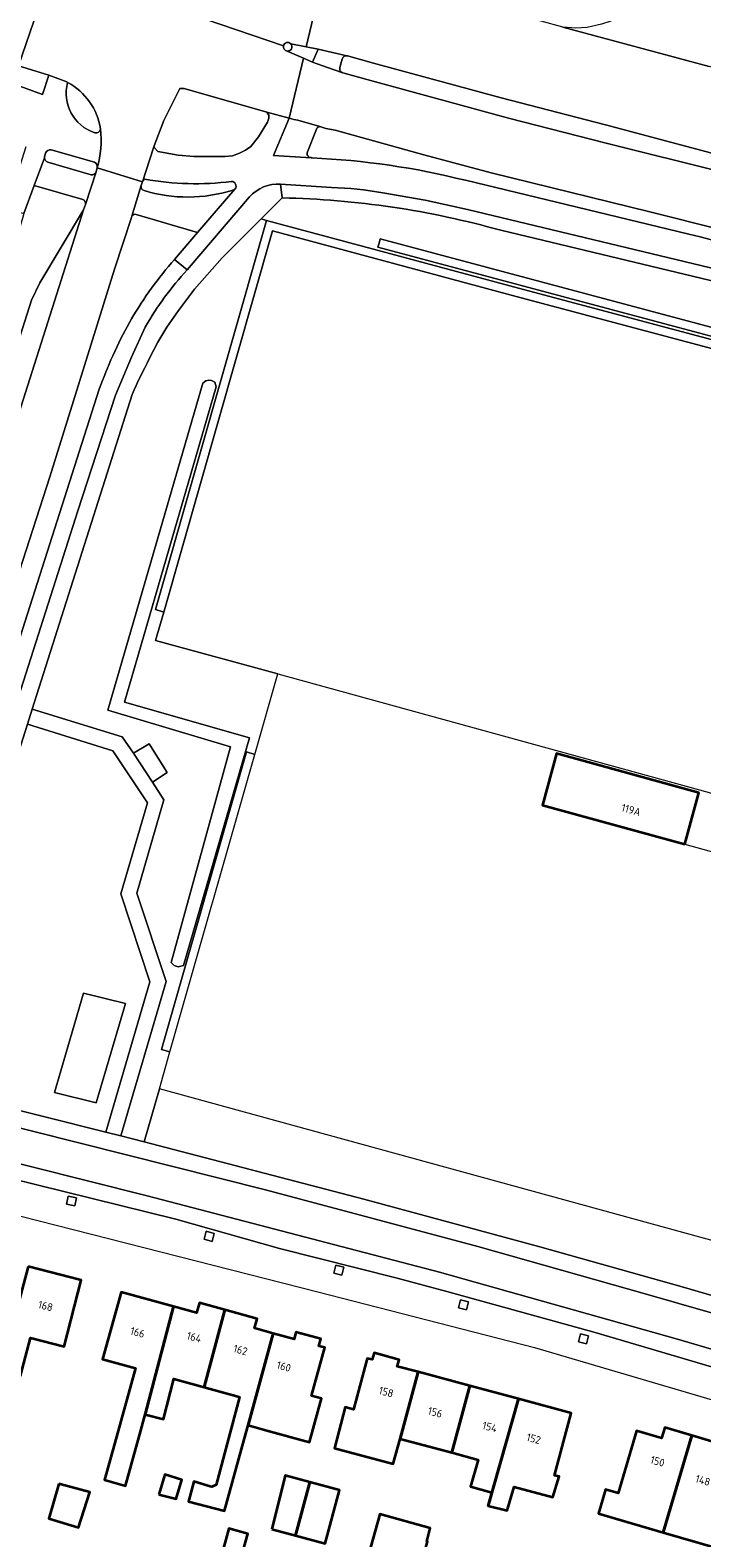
# Model space of a CAD drawing. Extents: x 151587 to 155483, y 462503 to 464608.
# Tile 137 of 236: x 153475 to 153553, y 463782 to 463957. Entities that reach past the tile are written whole.
import ezdxf
from ezdxf.enums import TextEntityAlignment as Align

# ---------------------------------------------------------------- set-up
doc = ezdxf.new("R2010")
doc.units = 0
doc.header["$LTSCALE"] = 0.5
for name, color, linetype, lineweight in [('B-RO-GR-BEPLANTING_CULTUUR_BOSPLANTSOEN-GV', 251, 'CONTINUOUS', 18), ('B-RO-GR-BEPLANTING_CULTUUR_HEESTERS-GV', 251, 'CONTINUOUS', 18), ('B-RO-GR-GROENVOORZIENING-GV', 251, 'CONTINUOUS', 18), ('B-RO-GR-HAAG-GV', 251, 'CONTINUOUS', 13), ('B-RO-IE-TERREINAFSCHEIDING_KUNSTMATIG_HEKWERK-G', 251, 'IE-TERREINAFSCHEIDING-KUNSTMATIG', 18), ('B-RO-OG-BEBOUWING-GV', 6, 'CONTINUOUS', 35), ('B-RO-OG-BEBOUWING-T18', 1, 'CONTINUOUS', 18), ('B-RO-OG-TERREIN_CULTUURSCHEIDING-GV', 251, 'CONTINUOUS', 18), ('B-RO-OG-WATER_GREPPEL-GV', 251, 'CONTINUOUS', 18), ('B-RO-VH-VERHARDING_ASFALT-GV', 251, 'CONTINUOUS', 18), ('B-RO-VH-VERHARDING_BETONSTRAATSTEEN-GV', 251, 'CONTINUOUS', 18), ('B-RO-VH-VERHARDING_HALFVERHARDING_GRIND-GV', 251, 'CONTINUOUS', 18), ('B-RO-VH-VERHARDING_STRAATBAKSTEEN-GV', 251, 'CONTINUOUS', 18), ('B-RO-VH-VERHARDING_TEGEL-GV', 251, 'CONTINUOUS', 18)]:
    doc.layers.add(name, color=color, linetype=linetype, lineweight=lineweight)
doc.styles.add('NLCS-ISO-M200-T18', font='NLCS-ISO.ttf', dxfattribs={"height": 0.36})
doc.linetypes.add('IE-TERREINAFSCHEIDING-KUNSTMATIG', pattern='A,4,[82,NLCS.SHX,S=0.75,R=90,X=0,Y=0],4,-2', length=10)

msp = doc.modelspace()

# ---------------------------------------------------------------- linework, layer by layer
at = {"layer": 'B-RO-GR-BEPLANTING_CULTUUR_BOSPLANTSOEN-GV', "flags": 128}
msp.add_lwpolyline([(153552.777, 463868.928), (153561.008, 463866.667), (153562.921, 463873.179), (153575.589, 463869.711), (153584.256, 463867.4), (153586.986, 463866.672), (153594.075, 463887.336), (153600.889, 463907.2), (153575.787, 463914.328), (153531.507, 463926.108), (153503.241, 463933.699), (153490.609, 463889.541), (153489.667, 463886.248), (153503.854, 463882.368)], close=True, dxfattribs=at)
at = {"layer": 'B-RO-GR-BEPLANTING_CULTUUR_HEESTERS-GV', "flags": 128}
msp.add_lwpolyline([(153560.038, 463808.658), (153573.38, 463855.632), (153571.971, 463856.032), (153564.623, 463833.671), (153558.708, 463815.473), (153490.103, 463834.306), (153488.346, 463828.139), (153513.826, 463821.512), (153534.226, 463815.981), (153550.76, 463811.348)], close=True, dxfattribs=at)
at = {"layer": 'B-RO-GR-GROENVOORZIENING-GV', "flags": 128}
for points in [[(153555.148, 463933.876), (153547.004, 463935.92), (153528.61, 463940.42), (153520.779, 463942.505), (153510.507, 463945.371), (153509.429, 463945.581), (153508.712, 463945.788), (153508.678, 463945.786), (153508.644, 463945.781), (153508.611, 463945.773), (153508.578, 463945.762), (153508.547, 463945.749), (153508.517, 463945.733), (153508.489, 463945.714), (153508.462, 463945.692), (153508.437, 463945.669), (153508.415, 463945.643), (153508.395, 463945.616), (153508.377, 463945.586), (153508.362, 463945.556), (153508.35, 463945.524), (153508.341, 463945.491), (153507.284, 463942.863)], [(153507.718, 463942.206), (153507.716, 463942.169), (153507.826, 463942.162)], [(153525.606, 463939.567), (153551.519, 463933.324)]]:
    msp.add_lwpolyline(points, dxfattribs=at)
at = {"layer": 'B-RO-GR-GROENVOORZIENING-GV'}
for points in [[(153507.284, 463942.863, 0.5544183), (153507.718, 463942.206)], [(153507.826, 463942.162, -0.0502223), (153525.606, 463939.567)], [(153551.519, 463933.324, 0.0087649), (153572.648, 463928.515)]]:
    msp.add_lwpolyline(points, format="xyb", dxfattribs=at)
at = {"layer": 'B-RO-GR-GROENVOORZIENING-GV', "flags": 128}
for points in [[(153502.55, 463934.92), (153489.648, 463889.816), (153490.609, 463889.541), (153503.241, 463933.699), (153531.507, 463926.108), (153575.787, 463914.328), (153600.889, 463907.2), (153601.16, 463908.162), (153594.751, 463909.97), (153576.052, 463915.292), (153531.765, 463927.074), (153515.374, 463931.476)], [(153491.324, 463838.573), (153501.186, 463873.042), (153500.218, 463873.333), (153490.358, 463838.849)], [(153479.54, 463821.86), (153479.347, 463820.919), (153480.287, 463820.726), (153480.48, 463821.666)], [(153496.47, 463817.527), (153495.543, 463817.777), (153495.294, 463816.85), (153496.22, 463816.601)], [(153511.495, 463813.637), (153510.561, 463813.86), (153510.339, 463812.926), (153511.272, 463812.704)], [(153525.972, 463809.611), (153525.043, 463809.854), (153524.8, 463808.925), (153525.728, 463808.682)], [(153539.887, 463805.659), (153538.96, 463805.909), (153538.711, 463804.982), (153539.637, 463804.733)]]:
    msp.add_lwpolyline(points, close=True, dxfattribs=at)
at = {"layer": 'B-RO-GR-HAAG-GV', "flags": 128}
for points in [[(153555.148, 463933.876), (153547.004, 463935.92), (153528.61, 463940.42), (153520.779, 463942.505), (153510.507, 463945.371), (153509.429, 463945.581), (153508.712, 463945.788), (153508.678, 463945.786), (153508.644, 463945.781), (153508.611, 463945.773), (153508.578, 463945.762), (153508.547, 463945.749), (153508.517, 463945.733), (153508.489, 463945.714), (153508.462, 463945.692), (153508.437, 463945.669), (153508.415, 463945.643), (153508.395, 463945.616), (153508.377, 463945.586), (153508.362, 463945.556), (153508.35, 463945.524), (153508.341, 463945.491), (153507.284, 463942.863)], [(153507.718, 463942.206), (153507.716, 463942.169)], [(153507.716, 463942.169), (153507.826, 463942.162)], [(153525.606, 463939.567), (153551.519, 463933.324)]]:
    msp.add_lwpolyline(points, dxfattribs=at)
at = {"layer": 'B-RO-GR-HAAG-GV'}
for points in [[(153507.284, 463942.863, 0.5544183), (153507.718, 463942.206)], [(153507.826, 463942.162, -0.0502223), (153525.606, 463939.567)], [(153551.519, 463933.324, 0.0087649), (153572.648, 463928.515)]]:
    msp.add_lwpolyline(points, format="xyb", dxfattribs=at)
at = {"layer": 'B-RO-GR-HAAG-GV', "flags": 128}
for points in [[(153490.609, 463889.541), (153503.241, 463933.699), (153531.507, 463926.108), (153575.787, 463914.328), (153600.889, 463907.2), (153601.16, 463908.162), (153594.751, 463909.97), (153576.052, 463915.292), (153531.765, 463927.074), (153515.374, 463931.476), (153502.55, 463934.92), (153489.648, 463889.816)], [(153501.186, 463873.042), (153500.218, 463873.333), (153490.358, 463838.849), (153491.324, 463838.573)]]:
    msp.add_lwpolyline(points, close=True, dxfattribs=at)
at = {"layer": 'B-RO-IE-TERREINAFSCHEIDING_KUNSTMATIG_HEKWERK-G', "flags": 128}
msp.add_lwpolyline([(153551.048, 463862.625), (153559.125, 463860.411)], dxfattribs=at)
at = {"layer": 'B-RO-OG-BEBOUWING-GV', "flags": 128}
for points in [[(153551.048, 463862.625), (153552.688, 463868.604), (153536.184, 463873.129), (153534.544, 463867.149)], [(153474.881, 463813.717), (153471.674, 463801.552), (153473.983, 463801.046), (153475.16, 463805.443), (153479.07, 463804.44), (153481.045, 463812.135)], [(153488.467, 463796.557), (153491.744, 463809.058), (153485.666, 463810.741), (153483.514, 463802.97), (153487.318, 463801.916), (153485.118, 463793.974), (153483.73, 463788.964), (153486.19, 463788.282), (153487.579, 463793.292), (153487.848, 463794.262)], [(153495.286, 463799.71), (153497.718, 463808.669), (153494.748, 463809.491), (153494.423, 463808.316), (153491.744, 463809.058), (153488.467, 463796.557), (153490.579, 463796.021), (153491.774, 463800.683)], [(153497.718, 463808.669), (153495.286, 463799.71), (153499.371, 463798.579), (153499.396, 463798.572), (153496.699, 463788.413), (153496.175, 463788.155), (153495.986, 463788.212), (153494.094, 463788.779), (153493.499, 463786.455), (153497.672, 463785.405), (153499.939, 463793.661), (153500.393, 463795.315), (153503.314, 463805.951), (153501.141, 463806.553), (153501.442, 463807.638)], [(153503.314, 463805.951), (153500.393, 463795.315), (153502.58, 463794.71), (153507.505, 463793.346), (153508.903, 463798.396), (153507.747, 463798.716), (153509.292, 463804.296), (153508.617, 463804.483), (153508.844, 463805.302), (153505.953, 463806.102), (153505.726, 463805.283)], [(153518.027, 463793.738), (153520.112, 463801.48), (153517.697, 463802.127), (153517.904, 463802.9), (153515.007, 463803.676), (153514.799, 463802.904), (153514.227, 463803.057), (153512.641, 463797.136), (153511.675, 463797.395), (153510.407, 463792.662), (153517.244, 463790.83)], [(153520.112, 463801.48), (153518.027, 463793.738), (153524.012, 463792.134), (153526.124, 463799.869)], [(153531.761, 463798.358), (153526.124, 463799.869), (153524.012, 463792.134), (153527.071, 463791.314), (153526.199, 463788.195), (153528.658, 463787.519), (153528.254, 463785.978)], [(153531.761, 463798.358), (153528.254, 463785.978), (153530.441, 463785.438), (153531.253, 463788.167), (153535.739, 463786.977), (153536.469, 463789.383), (153535.926, 463789.496), (153537.862, 463796.723)], [(153548.556, 463782.876), (153551.876, 463794.119), (153548.725, 463795.049), (153548.358, 463793.807), (153545.467, 463794.66), (153543.338, 463787.448), (153541.843, 463787.875), (153541.032, 463785.064)], [(153551.876, 463794.119), (153548.556, 463782.876), (153556.842, 463780.467), (153558.438, 463785.98), (153556.654, 463786.494), (153556.607, 463786.508), (153557.952, 463791.065), (153555.011, 463791.933), (153555.354, 463793.092)], [(153490.062, 463787.285), (153492.062, 463786.771), (153492.711, 463788.987), (153490.738, 463789.609)], [(153503.162, 463783.279), (153505.891, 463782.544), (153507.559, 463788.699), (153504.701, 463789.465)], [(153478.452, 463788.507), (153477.28, 463784.484), (153480.737, 463783.472), (153482.041, 463787.533)], [(153507.559, 463788.699), (153505.891, 463782.544), (153509.342, 463781.614), (153511.014, 463787.772)], [(153520.28, 463778.415), (153521.202, 463781.826), (153521.134, 463781.845), (153521.535, 463783.394), (153515.676, 463785.006), (153514.343, 463780.158), (153520.214, 463778.544), (153520.249, 463778.423)], [(153498.691, 463776.796), (153500.382, 463782.73), (153498.18, 463783.337), (153495.281, 463772.747), (153491.641, 463773.78), (153489.309, 463765.594), (153492.722, 463764.622), (153492.935, 463765.367), (153495.247, 463764.708)]]:
    msp.add_lwpolyline(points, close=True, dxfattribs=at)
at = {"layer": 'B-RO-OG-TERREIN_CULTUURSCHEIDING-GV', "flags": 128}
for points in [[(153481.219, 463937.36), (153475.599, 463938.984), (153474.401, 463935.732), (153474.25, 463935.309), (153470.752, 463923.598), (153470.691, 463923.612), (153470.208, 463922.025), (153466.108, 463909.424), (153459.834, 463889.857), (153447.675, 463851.299)], [(153481.308, 463936.126), (153481.539, 463936.772)], [(153504.339, 463937.531), (153501.903, 463935.094), (153502.55, 463934.92), (153515.374, 463931.476), (153531.765, 463927.074), (153576.052, 463915.292)], [(153448.21, 463850.813), (153453.912, 463851.521), (153454.126, 463851.548), (153456.102, 463857.526), (153454.439, 463859.819), (153451.563, 463860.752), (153453.328, 463866.278), (153456.152, 463865.376), (153457.756, 463870.583), (153463.581, 463888.692), (153468.809, 463905.344), (153472.071, 463915.593), (153475.275, 463925.659), (153476.234, 463927.704), (153481.308, 463936.126)], [(153486.914, 463935.422), (153486.866, 463935.265), (153484.92, 463929.254), (153477.406, 463905.214), (153471.104, 463885.797), (153460.469, 463852.582), (153458.276, 463845.377), (153457.539, 463842.953), (153456.532, 463839.646)], [(153475.347, 463878.301), (153485.804, 463875.085), (153487.108, 463873.169), (153488.935, 463874.277), (153491.008, 463870.937), (153489.309, 463869.813), (153490.614, 463867.758), (153487.477, 463856.948), (153490.894, 463846.743), (153485.639, 463828.843), (153488.346, 463828.139), (153490.103, 463834.306), (153491.324, 463838.573), (153490.358, 463838.849), (153500.218, 463873.333), (153501.186, 463873.042), (153503.854, 463882.368), (153489.667, 463886.248), (153490.609, 463889.541), (153489.648, 463889.816), (153502.55, 463934.92), (153501.903, 463935.094), (153497.392, 463930.579), (153494.189, 463926.942), (153492.332, 463924.463), (153490.99, 463922.544), (153489.941, 463920.82), (153488.939, 463918.871)], [(153491.864, 463930.401), (153494.538, 463933.533), (153487.432, 463935.618)], [(153596.063, 463910.307), (153515.465, 463931.809), (153515.594, 463932.292), (153515.723, 463932.775), (153595.495, 463911.493)], [(153563.712, 463925.62), (153529.719, 463933.771)], [(153484.702, 463919.227), (153485.652, 463921.251), (153486.882, 463923.508)], [(153456.532, 463839.646), (153456.201, 463838.559), (153458.485, 463837.829), (153459.86, 463842.141), (153460.726, 463845.114), (153462.161, 463849.872), (153483.132, 463915.38)], [(153486.94, 463914.75), (153475.347, 463878.301)]]:
    msp.add_lwpolyline(points, dxfattribs=at)
at = {"layer": 'B-RO-OG-TERREIN_CULTUURSCHEIDING-GV'}
for points in [[(153481.539, 463936.772, 0.3409625), (153481.219, 463937.36)], [(153529.719, 463933.771, 0.0635099), (153504.339, 463937.531)], [(153487.432, 463935.618, 0.3702423), (153486.914, 463935.422)], [(153486.882, 463923.508, -0.0494122), (153491.864, 463930.401)], [(153483.132, 463915.38, -0.0171621), (153484.702, 463919.227)], [(153488.939, 463918.871, 0.0182585), (153486.94, 463914.75)]]:
    msp.add_lwpolyline(points, format="xyb", dxfattribs=at)
at = {"layer": 'B-RO-OG-TERREIN_CULTUURSCHEIDING-GV', "flags": 128}
for points in [[(153491.833, 463848.573), (153491.488, 463848.94), (153498.338, 463873.899), (153484.114, 463878.182), (153495.163, 463916.078), (153495.507, 463916.324), (153495.852, 463916.423), (153496.164, 463916.358), (153496.525, 463916.172), (153496.711, 463915.619), (153486.058, 463879.099), (153500.565, 463874.95), (153492.905, 463848.597), (153492.292, 463848.418)], [(153474.794, 463876.556), (153461.516, 463834.701), (153462.586, 463834.402), (153462.646, 463834.581), (153483.891, 463829.279), (153488.981, 463846.689), (153485.627, 463856.879), (153488.718, 463867.417), (153484.699, 463873.46)], [(153482.791, 463832.646), (153477.936, 463833.857), (153481.306, 463845.385), (153486.161, 463844.173)], [(153482.791, 463832.646), (153486.161, 463844.173), (153481.306, 463845.385), (153477.936, 463833.857)]]:
    msp.add_lwpolyline(points, close=True, dxfattribs=at)
at = {"layer": 'B-RO-OG-WATER_GREPPEL-GV', "flags": 128}
msp.add_lwpolyline([(153682.625, 463886.205), (153674.088, 463888.869), (153655.325, 463895.269), (153628.458, 463904.057), (153605.127, 463911.508), (153597.871, 463913.817), (153596.908, 463913.74), (153596.087, 463912.825), (153595.495, 463911.493), (153515.723, 463932.775), (153515.594, 463932.292), (153515.465, 463931.809), (153596.063, 463910.307), (153596.937, 463912.275), (153597.386, 463912.776), (153597.759, 463912.805), (153604.814, 463910.559)], dxfattribs=at)
msp.add_lwpolyline([(153491.833, 463848.573), (153492.292, 463848.418), (153492.905, 463848.597), (153500.565, 463874.95), (153486.058, 463879.099), (153496.711, 463915.619), (153496.525, 463916.172), (153496.164, 463916.358), (153495.852, 463916.423), (153495.507, 463916.324), (153495.163, 463916.078), (153484.114, 463878.182), (153498.338, 463873.899), (153491.488, 463848.94)], close=True, dxfattribs=at)
at = {"layer": 'B-RO-VH-VERHARDING_ASFALT-GV', "flags": 128}
for points in [[(153505.362, 463955.378), (153507.126, 463955.043), (153509.415, 463964.606), (153505.311, 463965.72), (153499.508, 463967.25), (153499.468, 463967.264), (153499.458, 463967.268)], [(153473.78, 463952.826), (153476.809, 463961.771), (153476.352, 463961.899), (153476.26, 463961.925), (153473.506, 463962.803)], [(153485.559, 463959.267), (153485.059, 463959.312), (153483.026, 463959.915), (153480.171, 463960.827), (153476.809, 463961.771), (153473.78, 463952.826), (153477.278, 463951.749), (153479.363, 463950.987), (153479.464, 463950.918)], [(153487.623, 463960.787), (153491.797, 463959.458), (153504.503, 463955.15)], [(153504.503, 463955.15), (153491.797, 463959.458), (153487.623, 463960.787)], [(153492.988, 463950.207), (153502.578, 463947.475), (153505.145, 463946.767), (153506.812, 463953.733), (153504.942, 463954.545)], [(153504.942, 463954.545), (153506.812, 463953.733), (153507.876, 463953.271), (153508.512, 463954.78), (153507.126, 463955.043), (153505.362, 463955.378)], [(153555.429, 463940.517), (153541.945, 463943.857), (153530.615, 463946.776), (153514.321, 463951.198), (153511.381, 463952.037), (153511.269, 463952.074), (153509.617, 463952.622), (153507.876, 463953.271), (153506.812, 463953.733), (153505.145, 463946.767), (153505.714, 463946.61), (153506.155, 463946.524), (153508.712, 463945.788), (153509.429, 463945.581), (153510.507, 463945.371), (153520.779, 463942.505), (153528.61, 463940.42), (153547.004, 463935.92), (153555.148, 463933.876)], [(153479.464, 463950.918), (153479.363, 463950.987), (153477.278, 463951.749), (153476.531, 463949.498), (153473.477, 463950.622), (153472.823, 463950.895)], [(153482.902, 463941.011), (153488.138, 463939.392), (153489.459, 463943.432), (153489.504, 463943.569), (153490.641, 463946.505), (153492.483, 463950.205), (153492.988, 463950.207)], [(153474.633, 463943.437), (153472.374, 463936.35), (153474.401, 463935.732), (153475.599, 463938.984), (153476.782, 463942.164), (153476.784, 463942.2), (153476.797, 463942.276), (153476.91, 463942.73)], [(153477.566, 463943.093), (153482.566, 463941.664)], [(153488.138, 463939.392), (153482.902, 463941.011), (153482.793, 463940.581), (153482.779, 463940.538), (153481.539, 463936.772)], [(153481.539, 463936.772), (153481.308, 463936.126), (153467.811, 463893.804), (153462.762, 463878.28), (153456.102, 463857.526), (153454.126, 463851.548), (153451.307, 463843.017), (153450.764, 463841.374), (153456.532, 463839.646), (153457.539, 463842.953), (153458.276, 463845.377), (153460.469, 463852.582), (153471.104, 463885.797), (153477.406, 463905.214), (153484.92, 463929.254), (153486.866, 463935.265), (153486.914, 463935.422), (153488.001, 463938.95), (153488.011, 463938.981)], [(153510.07, 463938.746), (153504.17, 463939.123), (153504.339, 463937.531)], [(153586.243, 463922.243), (153567.652, 463926.234), (153557.894, 463928.479), (153525.849, 463936.203), (153520.95, 463937.277), (153516.028, 463938.124)], [(153529.719, 463933.771), (153563.712, 463925.62)], [(153587.002, 463794.195), (153577.255, 463797.24), (153567.553, 463800.195), (153550.197, 463805.293), (153522.593, 463813.062), (153488.704, 463821.884), (153461.437, 463828.72), (153462.843, 463826.37), (153492.013, 463819.173), (153504.043, 463815.778), (153517.679, 463812.343), (153523.469, 463810.806), (153540.666, 463806.044), (153558.862, 463800.674), (153572.07, 463796.832), (153585.719, 463792.47)]]:
    msp.add_lwpolyline(points, dxfattribs=at)
for points in [[(153512.662, 463963.749), (153509.415, 463964.606), (153507.126, 463955.043), (153508.512, 463954.78), (153511.848, 463953.993), (153511.922, 463953.976), (153514.963, 463953.141), (153529.753, 463949.126), (153541.856, 463946.005), (153557.077, 463941.92), (153565.309, 463939.808), (153574.226, 463937.815), (153578.89, 463936.957), (153589.968, 463935.354), (153591.899, 463942.093), (153589.11, 463942.9), (153560.253, 463951.143), (153556.471, 463952.083), (153553.893, 463952.773), (153536.898, 463957.32), (153531.88, 463958.705), (153514.405, 463963.27), (153512.788, 463963.716)], [(153455.853, 463864.406), (153454.969, 463861.539), (153454.439, 463859.819), (153456.102, 463857.526), (153462.762, 463878.28), (153467.811, 463893.804), (153481.308, 463936.126), (153476.234, 463927.704), (153475.275, 463925.659), (153472.071, 463915.593), (153468.809, 463905.344), (153463.581, 463888.692), (153457.756, 463870.583), (153456.152, 463865.376)], [(153461.437, 463828.72), (153488.704, 463821.884), (153522.593, 463813.062), (153550.197, 463805.293), (153567.553, 463800.195), (153577.255, 463797.24), (153587.002, 463794.195), (153588.259, 463797.793), (153579.245, 463800.749), (153558.429, 463807.084), (153546.445, 463810.551), (153527.057, 463816.021), (153502.404, 463822.598), (153464.457, 463832.139), (153462.357, 463832.623), (153461.329, 463828.9)]]:
    msp.add_lwpolyline(points, close=True, dxfattribs=at)
at = {"layer": 'B-RO-VH-VERHARDING_ASFALT-GV'}
for points in [[(153504.503, 463955.15, -0.6099878), (153505.362, 463955.378)], [(153504.942, 463954.545, -0.4503805), (153504.503, 463955.15)], [(153505.362, 463955.378, -0.682169), (153504.942, 463954.545)], [(153482.618, 463945.086, -0.4032934), (153479.464, 463950.918)], [(153479.464, 463950.918, -0.2340991), (153483.272, 463945.534)], [(153483.272, 463945.534, -0.4828491), (153482.618, 463945.086)], [(153482.902, 463941.011, 0.1021303), (153483.272, 463945.534)], [(153483.272, 463945.534, -0.1021303), (153482.902, 463941.011)], [(153476.91, 463942.73, -0.340328), (153477.566, 463943.093)], [(153482.566, 463941.664, -0.3550496), (153482.902, 463941.011)], [(153488.011, 463938.981, -0.0986125), (153488.138, 463939.392)], [(153516.028, 463938.124, 0.0312286), (153510.07, 463938.746)], [(153504.339, 463937.531, -0.0635099), (153529.719, 463933.771)]]:
    msp.add_lwpolyline(points, format="xyb", dxfattribs=at)
at = {"layer": 'B-RO-VH-VERHARDING_BETONSTRAATSTEEN-GV', "flags": 128}
for points in [[(153562.477, 463956.738), (153560.922, 463957.182), (153557.989, 463957.747), (153555.011, 463958.036), (153550.135, 463958.769), (153545.335, 463959.902), (153545.275, 463959.847), (153544.427, 463959.15), (153543.256, 463958.363), (153542.367, 463957.979), (153541.389, 463957.662), (153539.737, 463957.274), (153538.397, 463957.18), (153536.898, 463957.32), (153553.893, 463952.773)], [(153589.968, 463935.354), (153578.89, 463936.957), (153574.226, 463937.815), (153565.309, 463939.808), (153557.077, 463941.92), (153541.856, 463946.005), (153529.753, 463949.126), (153514.963, 463953.141), (153511.922, 463953.976), (153511.848, 463953.993)], [(153511.324, 463953.6), (153511.055, 463952.635)], [(153511.269, 463952.074), (153511.381, 463952.037), (153514.321, 463951.198), (153530.615, 463946.776), (153541.945, 463943.857), (153555.429, 463940.517), (153568.442, 463937.624), (153581.621, 463934.801), (153589.46, 463933.018), (153589.968, 463935.354)]]:
    msp.add_lwpolyline(points, dxfattribs=at)
at = {"layer": 'B-RO-VH-VERHARDING_BETONSTRAATSTEEN-GV'}
for points in [[(153505.362, 463955.378, 0.6099878), (153504.503, 463955.15)], [(153504.503, 463955.15, 0.4503805), (153504.942, 463954.545)], [(153504.942, 463954.545, 0.682169), (153505.362, 463955.378)], [(153511.848, 463953.993, 0.41771), (153511.324, 463953.6)], [(153511.055, 463952.635, 0.3959093), (153511.269, 463952.074)]]:
    msp.add_lwpolyline(points, format="xyb", dxfattribs=at)
at = {"layer": 'B-RO-VH-VERHARDING_HALFVERHARDING_GRIND-GV', "flags": 128}
msp.add_lwpolyline([(153474.794, 463876.556), (153484.699, 463873.46), (153488.718, 463867.417), (153485.627, 463856.879), (153488.981, 463846.689), (153483.891, 463829.279), (153485.639, 463828.843), (153490.894, 463846.743), (153487.477, 463856.948), (153490.614, 463867.758), (153489.309, 463869.813), (153487.108, 463873.169), (153485.804, 463875.085), (153475.347, 463878.301)], close=True, dxfattribs=at)
at = {"layer": 'B-RO-VH-VERHARDING_STRAATBAKSTEEN-GV'}
for points in [[(153479.464, 463950.918, 0.4032934), (153482.618, 463945.086)], [(153483.272, 463945.534, 0.2340991), (153479.464, 463950.918)], [(153482.618, 463945.086, 0.4828491), (153483.272, 463945.534)], [(153476.782, 463942.164, 0.3465196), (153477.151, 463941.676)], [(153477.566, 463943.093, 0.340328), (153476.91, 463942.73)], [(153482.902, 463941.011, 0.3550496), (153482.566, 463941.664)], [(153482.185, 463940.206, 0.3631152), (153482.779, 463940.538)], [(153488.402, 463939.708, 0.0963955), (153488.138, 463939.392)], [(153498.477, 463939.436, -0.0764274), (153488.402, 463939.708)], [(153488.001, 463938.95, 0.4076313), (153488.328, 463938.369)], [(153488.138, 463939.392, 0.0986125), (153488.011, 463938.981)], [(153488.328, 463938.369, 0.1494655), (153498.618, 463938.423)], [(153498.888, 463938.585, 0.6166662), (153498.477, 463939.436)]]:
    msp.add_lwpolyline(points, format="xyb", dxfattribs=at)
at = {"layer": 'B-RO-VH-VERHARDING_STRAATBAKSTEEN-GV', "flags": 128}
msp.add_lwpolyline([(153502.578, 463947.475), (153492.988, 463950.207), (153492.483, 463950.205), (153490.641, 463946.505), (153489.504, 463943.569), (153489.459, 463943.432), (153489.56, 463943.317), (153489.934, 463942.889), (153492.295, 463942.48), (153494.096, 463942.331), (153497.708, 463942.337), (153498.589, 463942.419), (153499.41, 463942.715), (153500.084, 463943.041), (153500.728, 463943.473), (153501.613, 463944.619), (153502.652, 463946.294), (153502.797, 463946.773), (153502.815, 463947.124)], close=True, dxfattribs=at)
for points in [[(153476.91, 463942.73), (153476.797, 463942.276), (153476.784, 463942.2), (153476.782, 463942.164)], [(153477.151, 463941.676), (153482.185, 463940.206)], [(153482.566, 463941.664), (153477.566, 463943.093)], [(153482.779, 463940.538), (153482.793, 463940.581), (153482.902, 463941.011)], [(153488.011, 463938.981), (153488.001, 463938.95)], [(153498.618, 463938.423), (153498.754, 463938.466), (153498.853, 463938.546), (153498.866, 463938.557), (153498.888, 463938.585)]]:
    msp.add_lwpolyline(points, dxfattribs=at)
at = {"layer": 'B-RO-VH-VERHARDING_TEGEL-GV', "flags": 128}
for points in [[(153508.512, 463954.78), (153507.876, 463953.271), (153509.617, 463952.622), (153511.269, 463952.074)], [(153511.848, 463953.993), (153508.512, 463954.78)], [(153472.823, 463950.895), (153473.477, 463950.622), (153476.531, 463949.498), (153477.278, 463951.749), (153473.78, 463952.826), (153473.321, 463952.967)], [(153511.055, 463952.635), (153511.324, 463953.6)], [(153507.826, 463942.162), (153507.716, 463942.169), (153503.348, 463942.436), (153505.145, 463946.767), (153502.578, 463947.475), (153502.815, 463947.124), (153502.797, 463946.773), (153502.652, 463946.294), (153501.613, 463944.619), (153500.728, 463943.473), (153500.084, 463943.041), (153499.41, 463942.715), (153498.589, 463942.419), (153497.708, 463942.337), (153494.096, 463942.331), (153492.295, 463942.48), (153489.934, 463942.889), (153489.56, 463943.317), (153489.459, 463943.432), (153488.138, 463939.392)], [(153508.712, 463945.788), (153506.155, 463946.524), (153505.714, 463946.61), (153505.145, 463946.767), (153503.348, 463942.436), (153507.716, 463942.169), (153507.718, 463942.206)], [(153507.284, 463942.863), (153508.341, 463945.491), (153508.35, 463945.524), (153508.362, 463945.556), (153508.377, 463945.586), (153508.395, 463945.616), (153508.415, 463945.643), (153508.437, 463945.669), (153508.462, 463945.692), (153508.489, 463945.714), (153508.517, 463945.733), (153508.547, 463945.749), (153508.578, 463945.762), (153508.611, 463945.773), (153508.644, 463945.781), (153508.678, 463945.786), (153508.712, 463945.788)], [(153476.782, 463942.164), (153475.599, 463938.984), (153481.219, 463937.36)], [(153482.185, 463940.206), (153477.151, 463941.676)], [(153481.539, 463936.772), (153482.779, 463940.538)], [(153488.001, 463938.95), (153486.914, 463935.422)], [(153487.432, 463935.618), (153494.538, 463933.533), (153498.853, 463938.546), (153498.754, 463938.466), (153498.618, 463938.423)], [(153488.939, 463918.871), (153489.941, 463920.82), (153490.99, 463922.544), (153492.332, 463924.463), (153494.189, 463926.942), (153497.392, 463930.579), (153501.903, 463935.094), (153504.339, 463937.531), (153504.17, 463939.123)], [(153498.888, 463938.585), (153498.866, 463938.557), (153498.853, 463938.546), (153494.538, 463933.533), (153491.864, 463930.401), (153493.342, 463929.2)], [(153504.17, 463939.123), (153510.07, 463938.746)], [(153516.028, 463938.124), (153520.95, 463937.277), (153525.849, 463936.203), (153557.894, 463928.479), (153567.652, 463926.234), (153586.243, 463922.243)], [(153551.519, 463933.324), (153525.606, 463939.567)], [(153500.568, 463937.649), (153493.342, 463929.2)], [(153493.342, 463929.2), (153500.568, 463937.649)], [(153493.342, 463929.2), (153491.864, 463930.401)], [(153483.132, 463915.38), (153462.161, 463849.872), (153460.726, 463845.114), (153459.86, 463842.141), (153458.485, 463837.829), (153456.201, 463838.559), (153455.718, 463836.97), (153457.706, 463833.695), (153459.135, 463833.366), (153459.703, 463835.207), (153464.841, 463851.862), (153480.644, 463901.283), (153485.005, 463914.664), (153486.856, 463919.088), (153488.462, 463922.559)], [(153488.462, 463922.559), (153486.856, 463919.088), (153485.005, 463914.664), (153480.644, 463901.283), (153464.841, 463851.862), (153459.703, 463835.207), (153461.516, 463834.701), (153474.794, 463876.556), (153475.347, 463878.301), (153486.94, 463914.75)], [(153486.882, 463923.508), (153485.652, 463921.251), (153484.702, 463919.227)], [(153459.703, 463835.207), (153459.135, 463833.366), (153460.966, 463832.944), (153462.357, 463832.623), (153464.457, 463832.139), (153502.404, 463822.598), (153527.057, 463816.021), (153546.445, 463810.551), (153558.429, 463807.084), (153579.245, 463800.749), (153588.259, 463797.793), (153589.571, 463797.363), (153591.823, 463796.625), (153593.115, 463796.201), (153610.765, 463790.414), (153620.726, 463786.92), (153632.703, 463782.508), (153637.433, 463780.822), (153641.077, 463779.471), (153641.857, 463781.551), (153638.213, 463782.92)], [(153596.901, 463797.39), (153594.441, 463798.221), (153570.015, 463805.702), (153566.643, 463806.744), (153562.001, 463808.18), (153560.038, 463808.658), (153550.76, 463811.348), (153534.226, 463815.981), (153513.826, 463821.512), (153488.346, 463828.139), (153485.639, 463828.843), (153483.891, 463829.279), (153462.646, 463834.581), (153462.586, 463834.402), (153461.516, 463834.701), (153459.703, 463835.207)], [(153585.719, 463792.47), (153572.07, 463796.832), (153558.862, 463800.674), (153540.666, 463806.044), (153523.469, 463810.806), (153517.679, 463812.343), (153504.043, 463815.778), (153492.013, 463819.173), (153462.843, 463826.37), (153461.437, 463828.72), (153461.329, 463828.9), (153460.094, 463829.188), (153455.679, 463830.217), (153450.796, 463827.159), (153450.344, 463825.56), (153457.9, 463823.64), (153508.486, 463810.78), (153533.615, 463804.321), (153569.181, 463793.861), (153585.179, 463789.11), (153589.966, 463787.476), (153601.979, 463783.375), (153633.527, 463771.999)]]:
    msp.add_lwpolyline(points, dxfattribs=at)
at = {"layer": 'B-RO-VH-VERHARDING_TEGEL-GV'}
for points in [[(153511.324, 463953.6, -0.41771), (153511.848, 463953.993)], [(153511.269, 463952.074, -0.3959093), (153511.055, 463952.635)], [(153477.151, 463941.676, -0.3465196), (153476.782, 463942.164)], [(153507.718, 463942.206, -0.5544183), (153507.284, 463942.863)], [(153525.606, 463939.567, 0.0502223), (153507.826, 463942.162)], [(153482.779, 463940.538, -0.3631152), (153482.185, 463940.206)], [(153488.138, 463939.392, -0.0963955), (153488.402, 463939.708)], [(153488.402, 463939.708, 0.0764274), (153498.477, 463939.436)], [(153488.328, 463938.369, -0.4076313), (153488.001, 463938.95)], [(153498.618, 463938.423, -0.1494655), (153488.328, 463938.369)], [(153498.477, 463939.436, -0.6166662), (153498.888, 463938.585)], [(153504.17, 463939.123, 0.2316074), (153500.568, 463937.649)], [(153500.568, 463937.649, -0.2316074), (153504.17, 463939.123)], [(153510.07, 463938.746, -0.0312286), (153516.028, 463938.124)], [(153481.219, 463937.36, -0.3409625), (153481.539, 463936.772)], [(153486.914, 463935.422, -0.3702423), (153487.432, 463935.618)], [(153572.648, 463928.515, -0.0087649), (153551.519, 463933.324)], [(153491.864, 463930.401, 0.0494122), (153486.882, 463923.508)], [(153488.462, 463922.559, -0.0554552), (153493.342, 463929.2)], [(153493.342, 463929.2, 0.0554552), (153488.462, 463922.559)], [(153484.702, 463919.227, 0.0171621), (153483.132, 463915.38)], [(153486.94, 463914.75, -0.0182585), (153488.939, 463918.871)]]:
    msp.add_lwpolyline(points, format="xyb", dxfattribs=at)
at = {"layer": 'B-RO-VH-VERHARDING_TEGEL-GV', "flags": 128}
for points in [[(153489.309, 463869.813), (153491.008, 463870.937), (153488.935, 463874.277), (153487.108, 463873.169)], [(153479.54, 463821.86), (153480.48, 463821.666), (153480.287, 463820.726), (153479.347, 463820.919)], [(153496.47, 463817.527), (153496.22, 463816.601), (153495.294, 463816.85), (153495.543, 463817.777)], [(153511.495, 463813.637), (153511.272, 463812.704), (153510.339, 463812.926), (153510.561, 463813.86)], [(153525.972, 463809.611), (153525.728, 463808.682), (153524.8, 463808.925), (153525.043, 463809.854)], [(153539.887, 463805.659), (153539.637, 463804.733), (153538.711, 463804.982), (153538.96, 463805.909)]]:
    msp.add_lwpolyline(points, close=True, dxfattribs=at)

# ---------------------------------------------------------------- texts
at = {"layer": 'B-RO-OG-BEBOUWING-T18', "style": 'NLCS-ISO-M200-T18'}
for s, rotation, p in [('119A', 344.7, (153544.825, 463866.612)), ('168', 345.6, (153476.898, 463809.127)), ('166', 344.5, (153487.571, 463806.063)), ('164', 344.5, (153494.138, 463805.509)), ('162', 344.5, (153499.513, 463804.022)), ('160', 344.5, (153504.536, 463802.109)), ('158', 345, (153516.415, 463799.158)), ('156', 345, (153522.095, 463796.807)), ('154', 345, (153528.427, 463795.11)), ('152', 345, (153533.523, 463793.745)), ('150', 343.6, (153547.888, 463791.125)), ('148', 343.6, (153553.147, 463788.917))]:
    msp.add_text(s, height=0.9, rotation=rotation, dxfattribs=at).set_placement(p, align=Align.MIDDLE)

doc.saveas('drawing.dxf')
